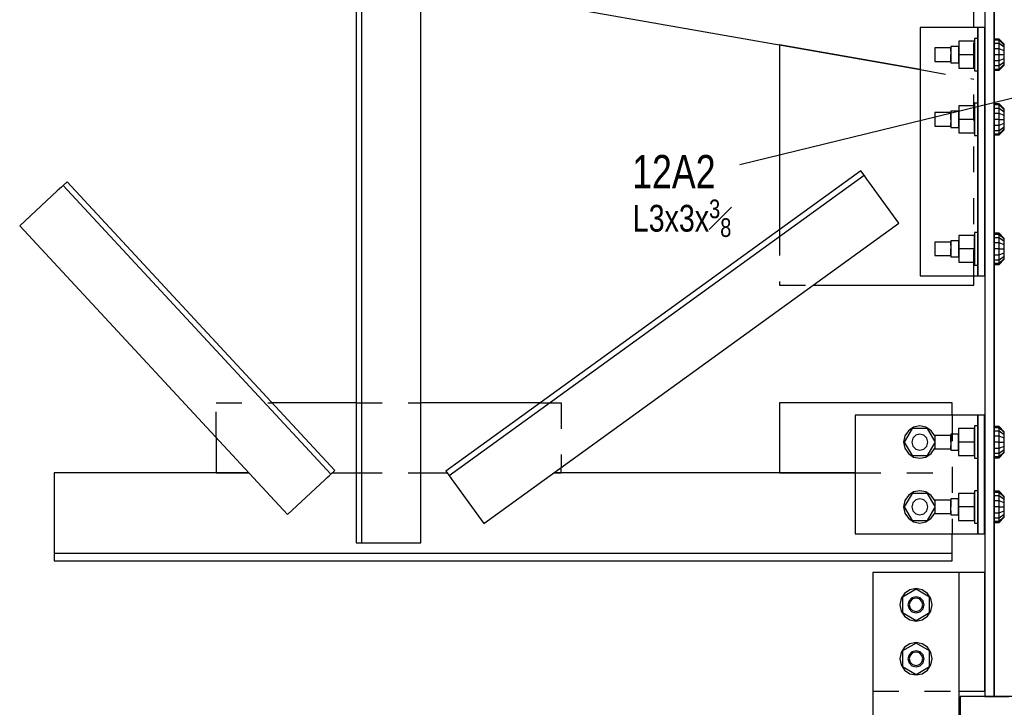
# Model space of a CAD drawing. Header units: inches. Extents: x -17.2 to 17.5, y -11.2 to 11.2.
# Tile 13 of 41: x -13.2 to -9.4, y 4.3 to 7. Entities that reach past the tile are written whole.
import ezdxf

# ---------------------------------------------------------------- set-up
doc = ezdxf.new("R2010")
doc.units = ezdxf.units.IN
doc.header["$LTSCALE"] = 2.5
doc.header["$MEASUREMENT"] = 0
doc.linetypes.add('SDS2_5', pattern=[0.04, 0.02, -0.02])
doc.layers.add('Layer_0', color=7, linetype='Continuous')
doc.styles.add('MTextWidth', font='txt', dxfattribs={"width": 0.8, "height": 0.2})

msp = doc.modelspace()

# ---------------------------------------------------------------- linework, layer by layer
at = {"color": 1, "linetype": 'SDS2_5'}
for p, q in [((-9.5629, 6.0083), (-9.562, 6.9667)), ((-9.7704, 6.8048), (-9.5622, 6.7682)), ((-10.3129, 6.1866), (-10.3129, 5.9719)), ((-10.3129, 5.9719), (-10.1832, 5.9719)), ((-12.4899, 5.3831), (-12.4899, 5.5176)), ((-12.4899, 5.5176), (-12.2737, 5.5176)), ((-11.9483, 5.5176), (-11.6983, 5.5176)), ((-11.2376, 5.5176), (-11.1566, 5.5176)), ((-11.1566, 5.5176), (-11.1566, 5.2676)), ((-9.6462, 5.4701), (-9.6462, 5.0118)), ((-11.9483, 5.2468), (-11.6983, 5.2468)), ((-10.0212, 5.2468), (-9.6462, 5.2468)), ((-9.9524, 4.4042), (-9.6191, 4.4042))]:
    msp.add_line(p, q, dxfattribs=at)
at = {"color": 1, "linetype": 'Continuous'}
msp.add_line((-10.4668, 6.4385), (-9.3741, 6.7052), dxfattribs=at)
at = {"layer": 'Layer_0', "color": 2, "linetype": 'Continuous'}
for p, q in [((-9.5204, 7.6542), (-9.5204, 4.3833)), ((-9.4841, 4.3833), (-9.4841, 7.6542)), ((-9.4841, 7.6542), (-9.4841, 6.8938)), ((-11.9483, 7.3928), (-11.9483, 4.9771)), ((-11.9274, 4.9771), (-11.9274, 7.3928)), ((-11.6983, 4.9771), (-11.6983, 7.3928)), ((-11.6983, 7.1437), (-9.7704, 6.8048)), ((-9.562, 6.9667), (-9.562, 7.03)), ((-9.5777, 6.9667), (-9.7704, 6.9667)), ((-9.7704, 6.9667), (-9.7704, 6.0083)), ((-9.5657, 6.9667), (-9.5777, 6.9667)), ((-9.5556, 6.9667), (-9.5657, 6.9667)), ((-9.5488, 6.9667), (-9.5556, 6.9667)), ((-9.5464, 6.9667), (-9.5488, 6.9667)), ((-9.5464, 6.9667), (-9.5464, 6.0083)), ((-9.5204, 6.9667), (-9.5464, 6.9667)), ((-9.5464, 6.8938), (-9.5464, 6.9667)), ((-9.5204, 6.0083), (-9.5204, 6.9667)), ((-9.7704, 6.8048), (-10.3129, 6.9001)), ((-10.3129, 6.9001), (-10.3129, 6.1866)), ((-9.5464, 6.6438), (-9.5464, 6.8313)), ((-9.4841, 6.8313), (-9.4841, 6.6438)), ((-9.5464, 6.1438), (-9.5464, 6.5813)), ((-9.4841, 6.5813), (-9.4841, 6.1438)), ((-9.9987, 6.4139), (-11.6023, 5.2537)), ((-11.59, 5.2369), (-9.9865, 6.397)), ((-9.9865, 6.397), (-9.9987, 6.4139)), ((-9.9851, 6.3951), (-9.9865, 6.397)), ((-9.9812, 6.3896), (-9.9851, 6.3951)), ((-13.0823, 6.3557), (-13.0873, 6.351)), ((-13.0806, 6.3573), (-13.0823, 6.3557)), ((-13.0653, 6.3714), (-13.0806, 6.3573)), ((-13.0806, 6.3573), (-12.0466, 5.2419)), ((-12.0313, 5.2561), (-13.0653, 6.3714)), ((-9.9752, 6.3814), (-9.9812, 6.3896)), ((-9.9682, 6.3717), (-9.9752, 6.3814)), ((-9.8522, 6.2113), (-9.9682, 6.3717)), ((-13.1035, 6.336), (-13.2486, 6.2015)), ((-13.0947, 6.3442), (-13.1035, 6.336)), ((-13.0873, 6.351), (-13.0947, 6.3442)), ((-13.2486, 6.2015), (-12.2146, 5.0861)), ((-11.4557, 5.0512), (-9.8522, 6.2113)), ((-9.5464, 6.0083), (-9.5464, 6.0813)), ((-9.4841, 6.0813), (-9.4841, 5.3972)), ((-9.7704, 6.0083), (-9.5777, 6.0083)), ((-9.5777, 6.0083), (-9.5657, 6.0083)), ((-9.5657, 6.0083), (-9.5556, 6.0083)), ((-9.5629, 5.9719), (-9.5629, 6.0083)), ((-9.5556, 6.0083), (-9.5488, 6.0083)), ((-9.5488, 6.0083), (-9.5464, 6.0083)), ((-9.5464, 6.0083), (-9.5204, 6.0083)), ((-10.1832, 5.9719), (-9.5629, 5.9719)), ((-11.9483, 5.5176), (-12.2737, 5.5176)), ((-11.2376, 5.5176), (-11.6983, 5.5176)), ((-9.6462, 5.5176), (-10.3129, 5.5176)), ((-10.3129, 5.5176), (-10.3129, 5.3659)), ((-9.6462, 5.4701), (-9.6462, 5.5176)), ((-9.5889, 5.4701), (-10.0212, 5.4701)), ((-10.0212, 5.4701), (-10.0212, 5.3659)), ((-9.573, 5.4701), (-9.5889, 5.4701)), ((-9.5594, 5.4701), (-9.573, 5.4701)), ((-9.5504, 5.4701), (-9.5594, 5.4701)), ((-9.5472, 5.4701), (-9.5504, 5.4701)), ((-9.5212, 5.4701), (-9.5472, 5.4701)), ((-9.5472, 5.4701), (-9.5472, 5.0118)), ((-9.5472, 5.3972), (-9.5472, 5.4701)), ((-9.5212, 5.0118), (-9.5212, 5.4701)), ((-12.4899, 5.3831), (-12.4899, 5.2468)), ((-10.3129, 5.3659), (-10.3129, 5.2468)), ((-10.0212, 5.3659), (-10.0212, 5.1159)), ((-9.5472, 5.1472), (-9.5472, 5.3347)), ((-9.4841, 5.3347), (-9.4841, 5.1472)), ((-12.0466, 5.2419), (-12.0313, 5.2561)), ((-11.6023, 5.2537), (-11.59, 5.2369)), ((-11.1566, 5.2468), (-11.1566, 5.2676)), ((-12.3635, 5.2468), (-13.1149, 5.2468)), ((-13.1149, 5.2468), (-13.1149, 5.1159)), ((-12.4899, 5.2468), (-12.3635, 5.2468)), ((-12.2146, 5.0861), (-12.0695, 5.2207)), ((-12.0695, 5.2207), (-12.0607, 5.2288)), ((-12.0607, 5.2288), (-12.0533, 5.2357)), ((-12.0533, 5.2357), (-12.0483, 5.2403)), ((-12.0483, 5.2403), (-12.0466, 5.2419)), ((-12.0414, 5.2468), (-11.9483, 5.2468)), ((-11.6983, 5.2468), (-11.5972, 5.2468)), ((-11.59, 5.2369), (-11.5886, 5.2349)), ((-11.5886, 5.2349), (-11.5847, 5.2295)), ((-11.5847, 5.2295), (-11.5787, 5.2212)), ((-11.5787, 5.2212), (-11.5717, 5.2115)), ((-11.5717, 5.2115), (-11.4557, 5.0512)), ((-11.1854, 5.2468), (-11.1566, 5.2468)), ((-10.0212, 5.2468), (-11.1854, 5.2468)), ((-10.3129, 5.2468), (-10.0212, 5.2468)), ((-13.1149, 5.1159), (-13.1149, 4.9753)), ((-10.0212, 5.1159), (-10.0212, 5.0118)), ((-9.5472, 5.0118), (-9.5472, 5.0847)), ((-9.4841, 5.0847), (-9.4841, 4.3833)), ((-10.0212, 5.0118), (-9.5889, 5.0118)), ((-9.6462, 4.9753), (-9.6462, 5.0118)), ((-9.5889, 5.0118), (-9.573, 5.0118)), ((-9.573, 5.0118), (-9.5594, 5.0118)), ((-9.5594, 5.0118), (-9.5504, 5.0118)), ((-9.5504, 5.0118), (-9.5472, 5.0118)), ((-9.5472, 5.0118), (-9.5212, 5.0118)), ((-13.1149, 4.9753), (-13.1149, 4.9599)), ((-13.1149, 4.9599), (-13.1149, 4.9469)), ((-13.1149, 4.9469), (-13.1149, 4.9381)), ((-11.9483, 4.9771), (-11.9274, 4.9771)), ((-11.9274, 4.9771), (-11.9255, 4.9771)), ((-11.9255, 4.9771), (-11.9198, 4.9771)), ((-11.9198, 4.9771), (-11.9114, 4.9771)), ((-11.9114, 4.9771), (-11.9014, 4.9771)), ((-11.9014, 4.9771), (-11.6983, 4.9771)), ((-9.6462, 4.9599), (-9.6462, 4.9753)), ((-9.6462, 4.9469), (-9.6462, 4.9599)), ((-9.6462, 4.9381), (-9.6462, 4.9469)), ((-13.1149, 4.9381), (-13.1149, 4.9351)), ((-9.6462, 4.9351), (-13.1149, 4.9351)), ((-13.1149, 4.9351), (-13.1149, 4.9076)), ((-13.1149, 4.9076), (-9.6462, 4.9076)), ((-9.6462, 4.9351), (-9.6462, 4.9381)), ((-9.6462, 4.9076), (-9.6462, 4.9351)), ((-9.6191, 4.8625), (-9.9524, 4.8625)), ((-9.9524, 4.8625), (-9.9524, 4.7375)), ((-9.6191, 4.7375), (-9.6191, 4.8625)), ((-9.5204, 4.8625), (-9.6191, 4.8625)), ((-9.5204, 4.7375), (-9.5204, 4.8625)), ((-9.9524, 4.7375), (-9.9524, 4.5292)), ((-9.6191, 4.5292), (-9.6191, 4.7375)), ((-9.5204, 4.5292), (-9.5204, 4.7375)), ((-9.9524, 4.5292), (-9.9524, 4.0083)), ((-9.6191, 4.0083), (-9.6191, 4.5292)), ((-9.5204, 4.4042), (-9.5204, 4.5292)), ((-9.6191, 4.4042), (-9.5204, 4.4042)), ((-8.6149, 4.3833), (-9.6149, 4.3833)), ((-9.6149, 4.3833), (-9.6149, 4.3)), ((-9.5204, 4.3833), (-9.4841, 4.3833)), ((-9.4841, 4.3833), (-9.4797, 4.3833)), ((-9.4797, 4.3833), (-9.4673, 4.3833)), ((-9.4673, 4.3833), (-9.4486, 4.3833)), ((-9.4486, 4.3833), (-9.4266, 4.3833))]:
    msp.add_line(p, q, dxfattribs=at)
at = {"layer": 'Layer_0', "color": 1, "linetype": 'Continuous'}
for p, q in [((-9.5466, 6.925), (-9.5596, 6.925)), ((-9.5596, 6.925), (-9.5596, 6.9202)), ((-9.5466, 6.9202), (-9.5466, 6.925)), ((-9.6508, 6.8885), (-9.7133, 6.8885)), ((-9.7133, 6.8885), (-9.7133, 6.8851)), ((-9.6208, 6.8938), (-9.6508, 6.8938)), ((-9.6508, 6.8938), (-9.6508, 6.8896)), ((-9.6508, 6.8896), (-9.6508, 6.8781)), ((-9.6508, 6.8851), (-9.6508, 6.8885)), ((-9.5596, 6.9146), (-9.6208, 6.9146)), ((-9.6208, 6.9146), (-9.6208, 6.8625)), ((-9.6208, 6.8896), (-9.6208, 6.8938)), ((-9.6208, 6.8781), (-9.6208, 6.8896)), ((-9.5596, 6.9202), (-9.5596, 6.9067)), ((-9.5596, 6.8625), (-9.5596, 6.9146)), ((-9.5596, 6.9067), (-9.5596, 6.8864)), ((-9.5596, 6.8864), (-9.5596, 6.8625)), ((-9.5466, 6.9067), (-9.5466, 6.9202)), ((-9.5466, 6.8864), (-9.5466, 6.9067)), ((-9.5464, 6.8938), (-9.5466, 6.8938)), ((-9.5466, 6.8938), (-9.5466, 6.8896)), ((-9.5466, 6.8896), (-9.5466, 6.8781)), ((-9.5466, 6.8625), (-9.5466, 6.8864)), ((-9.4839, 6.8938), (-9.4841, 6.8938)), ((-9.4644, 6.9226), (-9.4839, 6.9226)), ((-9.4839, 6.9226), (-9.4839, 6.9181)), ((-9.4644, 6.9181), (-9.4839, 6.9181)), ((-9.4839, 6.9181), (-9.4839, 6.905)), ((-9.4644, 6.905), (-9.4839, 6.905)), ((-9.4839, 6.905), (-9.4839, 6.8855)), ((-9.4839, 6.8896), (-9.4839, 6.8938)), ((-9.4839, 6.8781), (-9.4839, 6.8896)), ((-9.4644, 6.8855), (-9.4839, 6.8855)), ((-9.4839, 6.8855), (-9.4839, 6.8625)), ((-9.4644, 6.9181), (-9.4644, 6.9226)), ((-9.4449, 6.9026), (-9.4644, 6.9226)), ((-9.4644, 6.905), (-9.4644, 6.9181)), ((-9.4449, 6.8995), (-9.4644, 6.9181)), ((-9.4644, 6.8855), (-9.4644, 6.905)), ((-9.4449, 6.8909), (-9.4644, 6.905)), ((-9.4644, 6.8625), (-9.4644, 6.8855)), ((-9.4449, 6.8778), (-9.4644, 6.8855)), ((-9.4449, 6.8995), (-9.4449, 6.9026)), ((-9.4449, 6.8909), (-9.4449, 6.8995)), ((-9.4449, 6.8778), (-9.4449, 6.8909)), ((-9.7133, 6.8851), (-9.7133, 6.8755)), ((-9.7133, 6.8755), (-9.7133, 6.8625)), ((-9.7133, 6.8625), (-9.7133, 6.8495)), ((-9.7133, 6.8495), (-9.7133, 6.84)), ((-9.6508, 6.8755), (-9.6508, 6.8851)), ((-9.6508, 6.8781), (-9.6508, 6.8625)), ((-9.6508, 6.8625), (-9.6508, 6.8469)), ((-9.6508, 6.8495), (-9.6508, 6.8625)), ((-9.6508, 6.84), (-9.6508, 6.8495)), ((-9.6208, 6.8625), (-9.6208, 6.8781)), ((-9.6208, 6.8469), (-9.6208, 6.8625)), ((-9.6208, 6.8625), (-9.5596, 6.8625)), ((-9.6208, 6.8625), (-9.6208, 6.8104)), ((-9.5596, 6.8625), (-9.5596, 6.8386)), ((-9.5596, 6.8104), (-9.5596, 6.8625)), ((-9.5466, 6.8781), (-9.5466, 6.8625)), ((-9.5466, 6.8386), (-9.5466, 6.8625)), ((-9.5466, 6.8625), (-9.5466, 6.8469)), ((-9.4839, 6.8625), (-9.4839, 6.8781)), ((-9.4839, 6.8625), (-9.4644, 6.8625)), ((-9.4839, 6.8625), (-9.4839, 6.8395)), ((-9.4839, 6.8469), (-9.4839, 6.8625)), ((-9.4644, 6.8395), (-9.4644, 6.8625)), ((-9.4644, 6.8625), (-9.4449, 6.8625)), ((-9.4644, 6.8395), (-9.4449, 6.8472)), ((-9.4449, 6.8625), (-9.4449, 6.8778)), ((-9.4449, 6.8472), (-9.4449, 6.8625)), ((-9.4449, 6.8342), (-9.4449, 6.8472)), ((-9.7133, 6.84), (-9.7133, 6.8365)), ((-9.7133, 6.8365), (-9.6508, 6.8365)), ((-9.6508, 6.8469), (-9.6508, 6.8354)), ((-9.6508, 6.8365), (-9.6508, 6.84)), ((-9.6508, 6.8354), (-9.6508, 6.8313)), ((-9.6508, 6.8313), (-9.6208, 6.8313)), ((-9.6208, 6.8354), (-9.6208, 6.8469)), ((-9.6208, 6.8313), (-9.6208, 6.8354)), ((-9.6208, 6.8104), (-9.5596, 6.8104)), ((-9.5596, 6.8386), (-9.5596, 6.8183)), ((-9.5596, 6.8183), (-9.5596, 6.8048)), ((-9.5466, 6.8469), (-9.5466, 6.8354)), ((-9.5466, 6.8183), (-9.5466, 6.8386)), ((-9.5466, 6.8354), (-9.5466, 6.8313)), ((-9.5466, 6.8313), (-9.5464, 6.8313)), ((-9.5466, 6.8048), (-9.5466, 6.8183)), ((-9.4841, 6.8313), (-9.4839, 6.8313)), ((-9.4839, 6.8354), (-9.4839, 6.8469)), ((-9.4839, 6.8395), (-9.4644, 6.8395)), ((-9.4839, 6.8395), (-9.4839, 6.82)), ((-9.4839, 6.8313), (-9.4839, 6.8354)), ((-9.4839, 6.82), (-9.4644, 6.82)), ((-9.4839, 6.82), (-9.4839, 6.8069)), ((-9.4644, 6.82), (-9.4644, 6.8395)), ((-9.4644, 6.82), (-9.4449, 6.8342)), ((-9.4644, 6.8069), (-9.4449, 6.8255)), ((-9.4644, 6.8024), (-9.4449, 6.8224)), ((-9.4644, 6.8069), (-9.4644, 6.82)), ((-9.4449, 6.8255), (-9.4449, 6.8342)), ((-9.4449, 6.8224), (-9.4449, 6.8255)), ((-9.5596, 6.8048), (-9.5596, 6.8)), ((-9.5596, 6.8), (-9.5466, 6.8)), ((-9.5466, 6.8), (-9.5466, 6.8048)), ((-9.4839, 6.8069), (-9.4644, 6.8069)), ((-9.4839, 6.8069), (-9.4839, 6.8024)), ((-9.4839, 6.8024), (-9.4644, 6.8024)), ((-9.4644, 6.8024), (-9.4644, 6.8069)), ((-9.5596, 6.6646), (-9.6208, 6.6646)), ((-9.6208, 6.6646), (-9.6208, 6.6125)), ((-9.5466, 6.675), (-9.5596, 6.675)), ((-9.5596, 6.675), (-9.5596, 6.6702)), ((-9.5596, 6.6702), (-9.5596, 6.6567)), ((-9.5596, 6.6125), (-9.5596, 6.6646)), ((-9.5466, 6.6702), (-9.5466, 6.675)), ((-9.5466, 6.6567), (-9.5466, 6.6702)), ((-9.4644, 6.6726), (-9.4839, 6.6726)), ((-9.4839, 6.6726), (-9.4839, 6.6681)), ((-9.4644, 6.6681), (-9.4839, 6.6681)), ((-9.4839, 6.6681), (-9.4839, 6.655)), ((-9.4644, 6.6681), (-9.4644, 6.6726)), ((-9.4449, 6.6526), (-9.4644, 6.6726)), ((-9.4644, 6.655), (-9.4644, 6.6681)), ((-9.4449, 6.6495), (-9.4644, 6.6681)), ((-9.6508, 6.6385), (-9.7133, 6.6385)), ((-9.7133, 6.6385), (-9.7133, 6.6351)), ((-9.7133, 6.6351), (-9.7133, 6.6255)), ((-9.7133, 6.6255), (-9.7133, 6.6125)), ((-9.6208, 6.6438), (-9.6508, 6.6438)), ((-9.6508, 6.6438), (-9.6508, 6.6396)), ((-9.6508, 6.6396), (-9.6508, 6.6281)), ((-9.6508, 6.6351), (-9.6508, 6.6385)), ((-9.6508, 6.6255), (-9.6508, 6.6351)), ((-9.6508, 6.6281), (-9.6508, 6.6125)), ((-9.6508, 6.6125), (-9.6508, 6.6255)), ((-9.6208, 6.6396), (-9.6208, 6.6438)), ((-9.6208, 6.6281), (-9.6208, 6.6396)), ((-9.6208, 6.6125), (-9.6208, 6.6281)), ((-9.5596, 6.6567), (-9.5596, 6.6364)), ((-9.5596, 6.6364), (-9.5596, 6.6125)), ((-9.5466, 6.6364), (-9.5466, 6.6567)), ((-9.5464, 6.6438), (-9.5466, 6.6438)), ((-9.5466, 6.6438), (-9.5466, 6.6396)), ((-9.5466, 6.6396), (-9.5466, 6.6281)), ((-9.5466, 6.6125), (-9.5466, 6.6364)), ((-9.5466, 6.6281), (-9.5466, 6.6125)), ((-9.4839, 6.6438), (-9.4841, 6.6438)), ((-9.4644, 6.655), (-9.4839, 6.655)), ((-9.4839, 6.655), (-9.4839, 6.6355)), ((-9.4839, 6.6396), (-9.4839, 6.6438)), ((-9.4839, 6.6281), (-9.4839, 6.6396)), ((-9.4644, 6.6355), (-9.4839, 6.6355)), ((-9.4839, 6.6355), (-9.4839, 6.6125)), ((-9.4839, 6.6125), (-9.4839, 6.6281)), ((-9.4644, 6.6355), (-9.4644, 6.655)), ((-9.4449, 6.6409), (-9.4644, 6.655)), ((-9.4644, 6.6125), (-9.4644, 6.6355)), ((-9.4449, 6.6278), (-9.4644, 6.6355)), ((-9.4449, 6.6495), (-9.4449, 6.6526)), ((-9.4449, 6.6409), (-9.4449, 6.6495)), ((-9.4449, 6.6278), (-9.4449, 6.6409)), ((-9.4449, 6.6125), (-9.4449, 6.6278)), ((-9.7133, 6.6125), (-9.7133, 6.5995)), ((-9.7133, 6.5995), (-9.7133, 6.59)), ((-9.7133, 6.59), (-9.7133, 6.5865)), ((-9.7133, 6.5865), (-9.6508, 6.5865)), ((-9.6508, 6.6125), (-9.6508, 6.5969)), ((-9.6508, 6.59), (-9.6508, 6.5995)), ((-9.6508, 6.5969), (-9.6508, 6.5854)), ((-9.6508, 6.5865), (-9.6508, 6.59)), ((-9.6508, 6.5854), (-9.6508, 6.5813)), ((-9.6508, 6.5813), (-9.6208, 6.5813)), ((-9.6208, 6.5969), (-9.6208, 6.6125)), ((-9.5596, 6.6125), (-9.6208, 6.6125)), ((-9.6208, 6.6125), (-9.6208, 6.5604)), ((-9.6208, 6.5854), (-9.6208, 6.5969)), ((-9.6208, 6.5813), (-9.6208, 6.5854)), ((-9.5596, 6.6125), (-9.5596, 6.5886)), ((-9.5596, 6.5604), (-9.5596, 6.6125)), ((-9.5596, 6.5886), (-9.5596, 6.5683)), ((-9.5466, 6.5886), (-9.5466, 6.6125)), ((-9.5466, 6.6125), (-9.5466, 6.5969)), ((-9.5466, 6.5969), (-9.5466, 6.5854)), ((-9.5466, 6.5683), (-9.5466, 6.5886)), ((-9.5466, 6.5854), (-9.5466, 6.5813)), ((-9.5466, 6.5813), (-9.5464, 6.5813)), ((-9.4841, 6.5813), (-9.4839, 6.5813)), ((-9.4644, 6.6125), (-9.4839, 6.6125)), ((-9.4839, 6.6125), (-9.4839, 6.5895)), ((-9.4839, 6.5969), (-9.4839, 6.6125)), ((-9.4839, 6.5854), (-9.4839, 6.5969)), ((-9.4839, 6.5895), (-9.4644, 6.5895)), ((-9.4839, 6.5895), (-9.4839, 6.57)), ((-9.4839, 6.5813), (-9.4839, 6.5854)), ((-9.4644, 6.5895), (-9.4644, 6.6125)), ((-9.4644, 6.6125), (-9.4449, 6.6125)), ((-9.4644, 6.5895), (-9.4449, 6.5972)), ((-9.4644, 6.57), (-9.4644, 6.5895)), ((-9.4644, 6.57), (-9.4449, 6.5842)), ((-9.4449, 6.5972), (-9.4449, 6.6125)), ((-9.4449, 6.5842), (-9.4449, 6.5972)), ((-9.4449, 6.5755), (-9.4449, 6.5842)), ((-9.6208, 6.5604), (-9.5596, 6.5604)), ((-9.5596, 6.5683), (-9.5596, 6.5548)), ((-9.5596, 6.5548), (-9.5596, 6.55)), ((-9.5596, 6.55), (-9.5466, 6.55)), ((-9.5466, 6.5548), (-9.5466, 6.5683)), ((-9.5466, 6.55), (-9.5466, 6.5548)), ((-9.4839, 6.57), (-9.4644, 6.57)), ((-9.4839, 6.57), (-9.4839, 6.5569)), ((-9.4839, 6.5569), (-9.4644, 6.5569)), ((-9.4839, 6.5569), (-9.4839, 6.5524)), ((-9.4839, 6.5524), (-9.4644, 6.5524)), ((-9.4644, 6.5569), (-9.4449, 6.5755)), ((-9.4644, 6.5524), (-9.4449, 6.5724)), ((-9.4644, 6.5569), (-9.4644, 6.57)), ((-9.4644, 6.5524), (-9.4644, 6.5569)), ((-9.4449, 6.5724), (-9.4449, 6.5755)), ((-9.5596, 6.1646), (-9.6208, 6.1646)), ((-9.6208, 6.1646), (-9.6208, 6.1125)), ((-9.5466, 6.175), (-9.5596, 6.175)), ((-9.5596, 6.175), (-9.5596, 6.1702)), ((-9.5596, 6.1702), (-9.5596, 6.1567)), ((-9.5596, 6.1125), (-9.5596, 6.1646)), ((-9.5466, 6.1702), (-9.5466, 6.175)), ((-9.5466, 6.1567), (-9.5466, 6.1702)), ((-9.4644, 6.1726), (-9.4839, 6.1726)), ((-9.4839, 6.1726), (-9.4839, 6.1681)), ((-9.4644, 6.1681), (-9.4839, 6.1681)), ((-9.4839, 6.1681), (-9.4839, 6.155)), ((-9.4644, 6.1681), (-9.4644, 6.1726)), ((-9.4449, 6.1526), (-9.4644, 6.1726)), ((-9.4644, 6.155), (-9.4644, 6.1681)), ((-9.4449, 6.1495), (-9.4644, 6.1681)), ((-9.6508, 6.1385), (-9.7133, 6.1385)), ((-9.7133, 6.1385), (-9.7133, 6.1351)), ((-9.7133, 6.1351), (-9.7133, 6.1255)), ((-9.7133, 6.1255), (-9.7133, 6.1125)), ((-9.6208, 6.1438), (-9.6508, 6.1438)), ((-9.6508, 6.1438), (-9.6508, 6.1396)), ((-9.6508, 6.1396), (-9.6508, 6.1281)), ((-9.6508, 6.1351), (-9.6508, 6.1385)), ((-9.6508, 6.1255), (-9.6508, 6.1351)), ((-9.6508, 6.1281), (-9.6508, 6.1125)), ((-9.6208, 6.1396), (-9.6208, 6.1438)), ((-9.6208, 6.1281), (-9.6208, 6.1396)), ((-9.6208, 6.1125), (-9.6208, 6.1281)), ((-9.5596, 6.1567), (-9.5596, 6.1364)), ((-9.5596, 6.1364), (-9.5596, 6.1125)), ((-9.5466, 6.1364), (-9.5466, 6.1567)), ((-9.5464, 6.1438), (-9.5466, 6.1438)), ((-9.5466, 6.1438), (-9.5466, 6.1396)), ((-9.5466, 6.1396), (-9.5466, 6.1281)), ((-9.5466, 6.1125), (-9.5466, 6.1364)), ((-9.5466, 6.1281), (-9.5466, 6.1125)), ((-9.4839, 6.1438), (-9.4841, 6.1438)), ((-9.4644, 6.155), (-9.4839, 6.155)), ((-9.4839, 6.155), (-9.4839, 6.1355)), ((-9.4839, 6.1396), (-9.4839, 6.1438)), ((-9.4839, 6.1281), (-9.4839, 6.1396)), ((-9.4644, 6.1355), (-9.4839, 6.1355)), ((-9.4839, 6.1355), (-9.4839, 6.1125)), ((-9.4839, 6.1125), (-9.4839, 6.1281)), ((-9.4644, 6.1355), (-9.4644, 6.155)), ((-9.4449, 6.1409), (-9.4644, 6.155)), ((-9.4644, 6.1125), (-9.4644, 6.1355)), ((-9.4449, 6.1278), (-9.4644, 6.1355)), ((-9.4449, 6.1495), (-9.4449, 6.1526)), ((-9.4449, 6.1409), (-9.4449, 6.1495)), ((-9.4449, 6.1278), (-9.4449, 6.1409)), ((-9.4449, 6.1125), (-9.4449, 6.1278)), ((-9.7133, 6.1125), (-9.7133, 6.0995)), ((-9.7133, 6.0995), (-9.7133, 6.09)), ((-9.7133, 6.09), (-9.7133, 6.0865)), ((-9.7133, 6.0865), (-9.6508, 6.0865)), ((-9.6508, 6.1125), (-9.6508, 6.0969)), ((-9.6508, 6.0995), (-9.6508, 6.1125)), ((-9.6508, 6.09), (-9.6508, 6.0995)), ((-9.6508, 6.0969), (-9.6508, 6.0854)), ((-9.6508, 6.0865), (-9.6508, 6.09)), ((-9.6208, 6.0969), (-9.6208, 6.1125)), ((-9.5596, 6.1125), (-9.6208, 6.1125)), ((-9.6208, 6.1125), (-9.6208, 6.0604)), ((-9.6208, 6.0854), (-9.6208, 6.0969)), ((-9.5596, 6.1125), (-9.5596, 6.0886)), ((-9.5596, 6.0604), (-9.5596, 6.1125)), ((-9.5596, 6.0886), (-9.5596, 6.0683)), ((-9.5466, 6.0886), (-9.5466, 6.1125)), ((-9.5466, 6.1125), (-9.5466, 6.0969)), ((-9.5466, 6.0969), (-9.5466, 6.0854)), ((-9.5466, 6.0683), (-9.5466, 6.0886)), ((-9.4644, 6.1125), (-9.4839, 6.1125)), ((-9.4839, 6.1125), (-9.4839, 6.0895)), ((-9.4839, 6.0969), (-9.4839, 6.1125)), ((-9.4839, 6.0854), (-9.4839, 6.0969)), ((-9.4839, 6.0895), (-9.4644, 6.0895)), ((-9.4839, 6.0895), (-9.4839, 6.07)), ((-9.4644, 6.0895), (-9.4644, 6.1125)), ((-9.4644, 6.1125), (-9.4449, 6.1125)), ((-9.4644, 6.0895), (-9.4449, 6.0972)), ((-9.4644, 6.07), (-9.4644, 6.0895)), ((-9.4449, 6.0972), (-9.4449, 6.1125)), ((-9.4449, 6.0842), (-9.4449, 6.0972)), ((-9.6508, 6.0854), (-9.6508, 6.0813)), ((-9.6508, 6.0813), (-9.6208, 6.0813)), ((-9.6208, 6.0813), (-9.6208, 6.0854)), ((-9.6208, 6.0604), (-9.5596, 6.0604)), ((-9.5596, 6.0683), (-9.5596, 6.0548)), ((-9.5596, 6.0548), (-9.5596, 6.05)), ((-9.5596, 6.05), (-9.5466, 6.05)), ((-9.5466, 6.0854), (-9.5466, 6.0813)), ((-9.5466, 6.0813), (-9.5464, 6.0813)), ((-9.5466, 6.0548), (-9.5466, 6.0683)), ((-9.5466, 6.05), (-9.5466, 6.0548)), ((-9.4841, 6.0813), (-9.4839, 6.0813)), ((-9.4839, 6.0813), (-9.4839, 6.0854)), ((-9.4839, 6.07), (-9.4644, 6.07)), ((-9.4839, 6.07), (-9.4839, 6.0569)), ((-9.4839, 6.0569), (-9.4644, 6.0569)), ((-9.4839, 6.0569), (-9.4839, 6.0524)), ((-9.4839, 6.0524), (-9.4644, 6.0524)), ((-9.4644, 6.07), (-9.4449, 6.0842)), ((-9.4644, 6.0569), (-9.4449, 6.0755)), ((-9.4644, 6.0524), (-9.4449, 6.0724)), ((-9.4644, 6.0569), (-9.4644, 6.07)), ((-9.4644, 6.0524), (-9.4644, 6.0569)), ((-9.4449, 6.0755), (-9.4449, 6.0842)), ((-9.4449, 6.0724), (-9.4449, 6.0755)), ((-9.8013, 5.418), (-9.8313, 5.3659)), ((-9.8154, 5.4101), (-9.8289, 5.3898)), ((-9.7951, 5.4237), (-9.8154, 5.4101)), ((-9.7411, 5.418), (-9.8013, 5.418)), ((-9.7712, 5.4284), (-9.7951, 5.4237)), ((-9.7473, 5.4237), (-9.7712, 5.4284)), ((-9.727, 5.4101), (-9.7473, 5.4237)), ((-9.7133, 5.3698), (-9.7411, 5.418)), ((-9.7135, 5.3898), (-9.727, 5.4101)), ((-9.5604, 5.418), (-9.6216, 5.418)), ((-9.6216, 5.418), (-9.6216, 5.3659)), ((-9.5474, 5.4284), (-9.5604, 5.4284)), ((-9.5604, 5.4284), (-9.5604, 5.4237)), ((-9.5604, 5.4237), (-9.5604, 5.4101)), ((-9.5604, 5.3659), (-9.5604, 5.418)), ((-9.5604, 5.4101), (-9.5604, 5.3898)), ((-9.5474, 5.4237), (-9.5474, 5.4284)), ((-9.5474, 5.4101), (-9.5474, 5.4237)), ((-9.5474, 5.3898), (-9.5474, 5.4101)), ((-9.4644, 5.4261), (-9.4839, 5.4261)), ((-9.4839, 5.4261), (-9.4839, 5.4215)), ((-9.4644, 5.4215), (-9.4839, 5.4215)), ((-9.4839, 5.4215), (-9.4839, 5.4084)), ((-9.4644, 5.4084), (-9.4839, 5.4084)), ((-9.4839, 5.4084), (-9.4839, 5.3889)), ((-9.4644, 5.4215), (-9.4644, 5.4261)), ((-9.4449, 5.406), (-9.4644, 5.4261)), ((-9.4644, 5.4084), (-9.4644, 5.4215)), ((-9.4449, 5.403), (-9.4644, 5.4215)), ((-9.4644, 5.3889), (-9.4644, 5.4084)), ((-9.4449, 5.3943), (-9.4644, 5.4084)), ((-9.4449, 5.403), (-9.4449, 5.406)), ((-9.4449, 5.3943), (-9.4449, 5.403)), ((-9.8289, 5.3898), (-9.8337, 5.3659)), ((-9.8337, 5.3659), (-9.8289, 5.342)), ((-9.8313, 5.3659), (-9.8013, 5.3138)), ((-9.7983, 5.3815), (-9.8024, 5.3659)), ((-9.8024, 5.3659), (-9.7983, 5.3503)), ((-9.7868, 5.393), (-9.7983, 5.3815)), ((-9.7712, 5.3972), (-9.7868, 5.393)), ((-9.7556, 5.393), (-9.7712, 5.3972)), ((-9.7441, 5.3815), (-9.7556, 5.393)), ((-9.7399, 5.3659), (-9.7441, 5.3815)), ((-9.7441, 5.3503), (-9.7399, 5.3659)), ((-9.7132, 5.3885), (-9.7135, 5.3898)), ((-9.6508, 5.392), (-9.7133, 5.392)), ((-9.7133, 5.392), (-9.7133, 5.3885)), ((-9.7133, 5.3885), (-9.7133, 5.3789)), ((-9.7133, 5.3789), (-9.7133, 5.3659)), ((-9.7133, 5.3659), (-9.7133, 5.3529)), ((-9.6216, 5.3972), (-9.6508, 5.3972)), ((-9.6508, 5.3972), (-9.6508, 5.393)), ((-9.6508, 5.393), (-9.6508, 5.3815)), ((-9.6508, 5.3885), (-9.6508, 5.392)), ((-9.6508, 5.3789), (-9.6508, 5.3885)), ((-9.6508, 5.3815), (-9.6508, 5.3659)), ((-9.6508, 5.3659), (-9.6508, 5.3789)), ((-9.6508, 5.3659), (-9.6508, 5.3503)), ((-9.6216, 5.393), (-9.6216, 5.3972)), ((-9.6216, 5.3815), (-9.6216, 5.393)), ((-9.6216, 5.3659), (-9.6216, 5.3815)), ((-9.6216, 5.3503), (-9.6216, 5.3659)), ((-9.5604, 5.3659), (-9.6216, 5.3659)), ((-9.6216, 5.3659), (-9.6216, 5.3138)), ((-9.5604, 5.3898), (-9.5604, 5.3659)), ((-9.5604, 5.3659), (-9.5604, 5.342)), ((-9.5604, 5.3138), (-9.5604, 5.3659)), ((-9.5472, 5.3972), (-9.5474, 5.3972)), ((-9.5474, 5.3972), (-9.5474, 5.393)), ((-9.5474, 5.393), (-9.5474, 5.3815)), ((-9.5474, 5.3659), (-9.5474, 5.3898)), ((-9.5474, 5.3815), (-9.5474, 5.3659)), ((-9.5474, 5.342), (-9.5474, 5.3659)), ((-9.5474, 5.3659), (-9.5474, 5.3503)), ((-9.5204, 5.3972), (-9.5212, 5.3972)), ((-9.4839, 5.3972), (-9.4841, 5.3972)), ((-9.4839, 5.393), (-9.4839, 5.3972)), ((-9.4839, 5.3815), (-9.4839, 5.393)), ((-9.4644, 5.3889), (-9.4839, 5.3889)), ((-9.4839, 5.3889), (-9.4839, 5.3659)), ((-9.4839, 5.3659), (-9.4839, 5.3815)), ((-9.4644, 5.3659), (-9.4839, 5.3659)), ((-9.4839, 5.3659), (-9.4839, 5.3429)), ((-9.4839, 5.3503), (-9.4839, 5.3659)), ((-9.4644, 5.3659), (-9.4644, 5.3889)), ((-9.4449, 5.3813), (-9.4644, 5.3889)), ((-9.4644, 5.3429), (-9.4644, 5.3659)), ((-9.4644, 5.3659), (-9.4449, 5.3659)), ((-9.4449, 5.3813), (-9.4449, 5.3943)), ((-9.4449, 5.3659), (-9.4449, 5.3813)), ((-9.4449, 5.3506), (-9.4449, 5.3659)), ((-9.8289, 5.342), (-9.8154, 5.3217)), ((-9.7983, 5.3503), (-9.7868, 5.3389)), ((-9.7868, 5.3389), (-9.7712, 5.3347)), ((-9.7712, 5.3347), (-9.7556, 5.3389)), ((-9.7556, 5.3389), (-9.7441, 5.3503)), ((-9.7411, 5.3138), (-9.7133, 5.3621)), ((-9.727, 5.3217), (-9.7135, 5.342)), ((-9.7133, 5.3529), (-9.7133, 5.3434)), ((-9.7133, 5.3434), (-9.7133, 5.3399)), ((-9.7133, 5.3399), (-9.6508, 5.3399)), ((-9.6508, 5.3434), (-9.6508, 5.3529)), ((-9.6508, 5.3503), (-9.6508, 5.3389)), ((-9.6508, 5.3399), (-9.6508, 5.3434)), ((-9.6508, 5.3389), (-9.6508, 5.3347)), ((-9.6508, 5.3347), (-9.6216, 5.3347)), ((-9.6216, 5.3389), (-9.6216, 5.3503)), ((-9.6216, 5.3347), (-9.6216, 5.3389)), ((-9.5604, 5.342), (-9.5604, 5.3217)), ((-9.5474, 5.3503), (-9.5474, 5.3389)), ((-9.5474, 5.3217), (-9.5474, 5.342)), ((-9.5474, 5.3389), (-9.5474, 5.3347)), ((-9.5212, 5.3347), (-9.5204, 5.3347)), ((-9.4841, 5.3347), (-9.4839, 5.3347)), ((-9.4839, 5.3389), (-9.4839, 5.3503)), ((-9.4839, 5.3429), (-9.4644, 5.3429)), ((-9.4839, 5.3429), (-9.4839, 5.3234)), ((-9.4644, 5.3429), (-9.4449, 5.3506)), ((-9.4644, 5.3234), (-9.4644, 5.3429)), ((-9.4644, 5.3234), (-9.4449, 5.3376)), ((-9.4644, 5.3104), (-9.4449, 5.3289)), ((-9.4644, 5.3058), (-9.4449, 5.3258)), ((-9.4449, 5.3376), (-9.4449, 5.3506)), ((-9.4449, 5.3289), (-9.4449, 5.3376)), ((-9.4449, 5.3258), (-9.4449, 5.3289)), ((-9.8154, 5.3217), (-9.7951, 5.3082)), ((-9.8013, 5.3138), (-9.7411, 5.3138)), ((-9.7951, 5.3082), (-9.7712, 5.3034)), ((-9.7712, 5.3034), (-9.7473, 5.3082)), ((-9.7473, 5.3082), (-9.727, 5.3217)), ((-9.6216, 5.3138), (-9.5604, 5.3138)), ((-9.5604, 5.3217), (-9.5604, 5.3082)), ((-9.5604, 5.3082), (-9.5604, 5.3034)), ((-9.5604, 5.3034), (-9.5474, 5.3034)), ((-9.5474, 5.3082), (-9.5474, 5.3217)), ((-9.5474, 5.3034), (-9.5474, 5.3082)), ((-9.4839, 5.3234), (-9.4644, 5.3234)), ((-9.4839, 5.3234), (-9.4839, 5.3104)), ((-9.4839, 5.3104), (-9.4644, 5.3104)), ((-9.4839, 5.3104), (-9.4839, 5.3058)), ((-9.4839, 5.3058), (-9.4644, 5.3058)), ((-9.4644, 5.3104), (-9.4644, 5.3234)), ((-9.4644, 5.3058), (-9.4644, 5.3104)), ((-9.7951, 5.1737), (-9.8154, 5.1601)), ((-9.7712, 5.1784), (-9.7951, 5.1737)), ((-9.7473, 5.1737), (-9.7712, 5.1784)), ((-9.727, 5.1601), (-9.7473, 5.1737)), ((-9.5474, 5.1784), (-9.5604, 5.1784)), ((-9.5604, 5.1784), (-9.5604, 5.1737)), ((-9.5604, 5.1737), (-9.5604, 5.1601)), ((-9.5474, 5.1737), (-9.5474, 5.1784)), ((-9.5474, 5.1601), (-9.5474, 5.1737)), ((-9.4644, 5.1761), (-9.4839, 5.1761)), ((-9.4839, 5.1761), (-9.4839, 5.1715)), ((-9.4644, 5.1715), (-9.4644, 5.1761)), ((-9.4449, 5.156), (-9.4644, 5.1761)), ((-9.8289, 5.1398), (-9.8337, 5.1159)), ((-9.8013, 5.168), (-9.8313, 5.1159)), ((-9.8154, 5.1601), (-9.8289, 5.1398)), ((-9.7411, 5.168), (-9.8013, 5.168)), ((-9.7868, 5.143), (-9.7983, 5.1315)), ((-9.7712, 5.1472), (-9.7868, 5.143)), ((-9.7556, 5.143), (-9.7712, 5.1472)), ((-9.7441, 5.1315), (-9.7556, 5.143)), ((-9.7133, 5.1198), (-9.7411, 5.168)), ((-9.7135, 5.1398), (-9.727, 5.1601)), ((-9.7132, 5.1385), (-9.7135, 5.1398)), ((-9.6508, 5.142), (-9.7133, 5.142)), ((-9.7133, 5.142), (-9.7133, 5.1385)), ((-9.7133, 5.1385), (-9.7133, 5.1289)), ((-9.6216, 5.1472), (-9.6508, 5.1472)), ((-9.6508, 5.1472), (-9.6508, 5.143)), ((-9.6508, 5.143), (-9.6508, 5.1315)), ((-9.6508, 5.1385), (-9.6508, 5.142)), ((-9.6508, 5.1289), (-9.6508, 5.1385)), ((-9.5604, 5.168), (-9.6216, 5.168)), ((-9.6216, 5.168), (-9.6216, 5.1159)), ((-9.6216, 5.143), (-9.6216, 5.1472)), ((-9.6216, 5.1315), (-9.6216, 5.143)), ((-9.5604, 5.1159), (-9.5604, 5.168)), ((-9.5604, 5.1601), (-9.5604, 5.1398)), ((-9.5604, 5.1398), (-9.5604, 5.1159)), ((-9.5474, 5.1398), (-9.5474, 5.1601)), ((-9.5472, 5.1472), (-9.5474, 5.1472)), ((-9.5474, 5.1472), (-9.5474, 5.143)), ((-9.5474, 5.143), (-9.5474, 5.1315)), ((-9.5474, 5.1159), (-9.5474, 5.1398)), ((-9.5204, 5.1472), (-9.5212, 5.1472)), ((-9.4839, 5.1472), (-9.4841, 5.1472)), ((-9.4644, 5.1715), (-9.4839, 5.1715)), ((-9.4839, 5.1715), (-9.4839, 5.1584)), ((-9.4644, 5.1584), (-9.4839, 5.1584)), ((-9.4839, 5.1584), (-9.4839, 5.1389)), ((-9.4839, 5.143), (-9.4839, 5.1472)), ((-9.4839, 5.1315), (-9.4839, 5.143)), ((-9.4644, 5.1389), (-9.4839, 5.1389)), ((-9.4839, 5.1389), (-9.4839, 5.1159)), ((-9.4644, 5.1584), (-9.4644, 5.1715)), ((-9.4449, 5.153), (-9.4644, 5.1715)), ((-9.4644, 5.1389), (-9.4644, 5.1584)), ((-9.4449, 5.1443), (-9.4644, 5.1584)), ((-9.4644, 5.1159), (-9.4644, 5.1389)), ((-9.4449, 5.1313), (-9.4644, 5.1389)), ((-9.4449, 5.153), (-9.4449, 5.156)), ((-9.4449, 5.1443), (-9.4449, 5.153)), ((-9.4449, 5.1313), (-9.4449, 5.1443)), ((-9.8337, 5.1159), (-9.8289, 5.092)), ((-9.8313, 5.1159), (-9.8013, 5.0638)), ((-9.7983, 5.1315), (-9.8024, 5.1159)), ((-9.8024, 5.1159), (-9.7983, 5.1003)), ((-9.7983, 5.1003), (-9.7868, 5.0889)), ((-9.7556, 5.0889), (-9.7441, 5.1003)), ((-9.7399, 5.1159), (-9.7441, 5.1315)), ((-9.7441, 5.1003), (-9.7399, 5.1159)), ((-9.7411, 5.0638), (-9.7133, 5.1121)), ((-9.7133, 5.1289), (-9.7133, 5.1159)), ((-9.7133, 5.1159), (-9.7133, 5.1029)), ((-9.7133, 5.1029), (-9.7133, 5.0934)), ((-9.6508, 5.1315), (-9.6508, 5.1159)), ((-9.6508, 5.1159), (-9.6508, 5.1289)), ((-9.6508, 5.1029), (-9.6508, 5.1159)), ((-9.6508, 5.0934), (-9.6508, 5.1029)), ((-9.6508, 5.1003), (-9.6508, 5.0889)), ((-9.6216, 5.1159), (-9.6216, 5.1315)), ((-9.6216, 5.1003), (-9.6216, 5.1159)), ((-9.5604, 5.1159), (-9.6216, 5.1159)), ((-9.6216, 5.1159), (-9.6216, 5.0638)), ((-9.6216, 5.0889), (-9.6216, 5.1003)), ((-9.5604, 5.1159), (-9.5604, 5.092)), ((-9.5604, 5.0638), (-9.5604, 5.1159)), ((-9.5474, 5.1315), (-9.5474, 5.1159)), ((-9.5474, 5.092), (-9.5474, 5.1159)), ((-9.5474, 5.1159), (-9.5474, 5.1003)), ((-9.5474, 5.1003), (-9.5474, 5.0889)), ((-9.4839, 5.1159), (-9.4839, 5.1315)), ((-9.4644, 5.1159), (-9.4839, 5.1159)), ((-9.4839, 5.1159), (-9.4839, 5.0929)), ((-9.4839, 5.1003), (-9.4839, 5.1159)), ((-9.4839, 5.0889), (-9.4839, 5.1003)), ((-9.4644, 5.0929), (-9.4644, 5.1159)), ((-9.4644, 5.1159), (-9.4449, 5.1159)), ((-9.4644, 5.0929), (-9.4449, 5.1006)), ((-9.4449, 5.1159), (-9.4449, 5.1313)), ((-9.4449, 5.1006), (-9.4449, 5.1159)), ((-9.4449, 5.0876), (-9.4449, 5.1006)), ((-9.8289, 5.092), (-9.8154, 5.0717)), ((-9.8154, 5.0717), (-9.7951, 5.0582)), ((-9.8013, 5.0638), (-9.7411, 5.0638)), ((-9.7868, 5.0889), (-9.7712, 5.0847)), ((-9.7712, 5.0847), (-9.7556, 5.0889)), ((-9.7473, 5.0582), (-9.727, 5.0717)), ((-9.727, 5.0717), (-9.7135, 5.092)), ((-9.7133, 5.0934), (-9.7133, 5.0899)), ((-9.7133, 5.0899), (-9.6508, 5.0899)), ((-9.6508, 5.0899), (-9.6508, 5.0934)), ((-9.6508, 5.0889), (-9.6508, 5.0847)), ((-9.6508, 5.0847), (-9.6216, 5.0847)), ((-9.6216, 5.0847), (-9.6216, 5.0889)), ((-9.6216, 5.0638), (-9.5604, 5.0638)), ((-9.5604, 5.092), (-9.5604, 5.0717)), ((-9.5604, 5.0717), (-9.5604, 5.0582)), ((-9.5474, 5.0717), (-9.5474, 5.092)), ((-9.5474, 5.0889), (-9.5474, 5.0847)), ((-9.5474, 5.0582), (-9.5474, 5.0717)), ((-9.5212, 5.0847), (-9.5204, 5.0847)), ((-9.4841, 5.0847), (-9.4839, 5.0847)), ((-9.4839, 5.0929), (-9.4644, 5.0929)), ((-9.4839, 5.0929), (-9.4839, 5.0734)), ((-9.4839, 5.0734), (-9.4644, 5.0734)), ((-9.4839, 5.0734), (-9.4839, 5.0604)), ((-9.4839, 5.0604), (-9.4644, 5.0604)), ((-9.4839, 5.0604), (-9.4839, 5.0558)), ((-9.4644, 5.0734), (-9.4644, 5.0929)), ((-9.4644, 5.0734), (-9.4449, 5.0876)), ((-9.4644, 5.0604), (-9.4449, 5.0789)), ((-9.4644, 5.0558), (-9.4449, 5.0758)), ((-9.4644, 5.0604), (-9.4644, 5.0734)), ((-9.4644, 5.0558), (-9.4644, 5.0604)), ((-9.4449, 5.0789), (-9.4449, 5.0876)), ((-9.4449, 5.0758), (-9.4449, 5.0789)), ((-9.7951, 5.0582), (-9.7712, 5.0534)), ((-9.7712, 5.0534), (-9.7473, 5.0582)), ((-9.5604, 5.0582), (-9.5604, 5.0534)), ((-9.5604, 5.0534), (-9.5474, 5.0534)), ((-9.5474, 5.0534), (-9.5474, 5.0582)), ((-9.4839, 5.0558), (-9.4644, 5.0558)), ((-9.7858, 4.7976), (-9.8379, 4.7676)), ((-9.8097, 4.7952), (-9.83, 4.7817)), ((-9.7858, 4.8), (-9.8097, 4.7952)), ((-9.7619, 4.7952), (-9.7858, 4.8)), ((-9.7337, 4.7676), (-9.7858, 4.7976)), ((-9.7416, 4.7817), (-9.7619, 4.7952)), ((-9.8435, 4.7614), (-9.8483, 4.7375)), ((-9.83, 4.7817), (-9.8435, 4.7614)), ((-9.8379, 4.7676), (-9.8379, 4.7375)), ((-9.8014, 4.7646), (-9.8128, 4.7531)), ((-9.7988, 4.7601), (-9.8083, 4.7505)), ((-9.7858, 4.7688), (-9.8014, 4.7646)), ((-9.7858, 4.7635), (-9.7988, 4.7601)), ((-9.7702, 4.7646), (-9.7858, 4.7688)), ((-9.7728, 4.7601), (-9.7858, 4.7635)), ((-9.7632, 4.7505), (-9.7728, 4.7601)), ((-9.7587, 4.7531), (-9.7702, 4.7646)), ((-9.728, 4.7614), (-9.7416, 4.7817)), ((-9.7337, 4.7375), (-9.7337, 4.7676)), ((-9.7233, 4.7375), (-9.728, 4.7614)), ((-9.8483, 4.7375), (-9.8435, 4.7136)), ((-9.8379, 4.7375), (-9.8379, 4.7074)), ((-9.8128, 4.7531), (-9.817, 4.7375)), ((-9.817, 4.7375), (-9.8128, 4.7219)), ((-9.8128, 4.7219), (-9.8014, 4.7104)), ((-9.8083, 4.7505), (-9.8118, 4.7375)), ((-9.8118, 4.7375), (-9.8083, 4.7245)), ((-9.8083, 4.7245), (-9.7988, 4.715)), ((-9.7728, 4.715), (-9.7632, 4.7245)), ((-9.7702, 4.7104), (-9.7587, 4.7219)), ((-9.7597, 4.7375), (-9.7632, 4.7505)), ((-9.7632, 4.7245), (-9.7597, 4.7375)), ((-9.7545, 4.7375), (-9.7587, 4.7531)), ((-9.7587, 4.7219), (-9.7545, 4.7375)), ((-9.7337, 4.7074), (-9.7337, 4.7375)), ((-9.728, 4.7136), (-9.7233, 4.7375)), ((-9.8435, 4.7136), (-9.83, 4.6933)), ((-9.8379, 4.7074), (-9.7858, 4.6774)), ((-9.83, 4.6933), (-9.8097, 4.6798)), ((-9.8097, 4.6798), (-9.7858, 4.675)), ((-9.8014, 4.7104), (-9.7858, 4.7063)), ((-9.7988, 4.715), (-9.7858, 4.7115)), ((-9.7858, 4.7115), (-9.7728, 4.715)), ((-9.7858, 4.7063), (-9.7702, 4.7104)), ((-9.7858, 4.6774), (-9.7337, 4.7074)), ((-9.7858, 4.675), (-9.7619, 4.6798)), ((-9.7619, 4.6798), (-9.7416, 4.6933)), ((-9.7416, 4.6933), (-9.728, 4.7136)), ((-9.83, 4.5734), (-9.8435, 4.5531)), ((-9.7858, 4.5893), (-9.8379, 4.5592)), ((-9.8097, 4.5869), (-9.83, 4.5734)), ((-9.7858, 4.5917), (-9.8097, 4.5869)), ((-9.7619, 4.5869), (-9.7858, 4.5917)), ((-9.7337, 4.5592), (-9.7858, 4.5893)), ((-9.7416, 4.5734), (-9.7619, 4.5869)), ((-9.728, 4.5531), (-9.7416, 4.5734)), ((-9.8435, 4.5531), (-9.8483, 4.5292)), ((-9.8483, 4.5292), (-9.8435, 4.5053)), ((-9.8379, 4.5592), (-9.8379, 4.5292)), ((-9.8379, 4.5292), (-9.8379, 4.4991)), ((-9.8128, 4.5448), (-9.817, 4.5292)), ((-9.817, 4.5292), (-9.8128, 4.5135)), ((-9.8014, 4.5562), (-9.8128, 4.5448)), ((-9.8083, 4.5422), (-9.8118, 4.5292)), ((-9.8118, 4.5292), (-9.8083, 4.5162)), ((-9.7988, 4.5517), (-9.8083, 4.5422)), ((-9.7858, 4.5604), (-9.8014, 4.5562)), ((-9.7858, 4.5552), (-9.7988, 4.5517)), ((-9.7702, 4.5562), (-9.7858, 4.5604)), ((-9.7728, 4.5517), (-9.7858, 4.5552)), ((-9.7632, 4.5422), (-9.7728, 4.5517)), ((-9.7587, 4.5448), (-9.7702, 4.5562)), ((-9.7597, 4.5292), (-9.7632, 4.5422)), ((-9.7632, 4.5162), (-9.7597, 4.5292)), ((-9.7545, 4.5292), (-9.7587, 4.5448)), ((-9.7587, 4.5135), (-9.7545, 4.5292)), ((-9.7337, 4.5292), (-9.7337, 4.5592)), ((-9.7337, 4.4991), (-9.7337, 4.5292)), ((-9.7233, 4.5292), (-9.728, 4.5531)), ((-9.728, 4.5053), (-9.7233, 4.5292)), ((-9.8435, 4.5053), (-9.83, 4.485)), ((-9.8379, 4.4991), (-9.7858, 4.469)), ((-9.8128, 4.5135), (-9.8014, 4.5021)), ((-9.8083, 4.5162), (-9.7988, 4.5066)), ((-9.8014, 4.5021), (-9.7858, 4.4979)), ((-9.7988, 4.5066), (-9.7858, 4.5031)), ((-9.7858, 4.5031), (-9.7728, 4.5066)), ((-9.7858, 4.4979), (-9.7702, 4.5021)), ((-9.7858, 4.469), (-9.7337, 4.4991)), ((-9.7728, 4.5066), (-9.7632, 4.5162)), ((-9.7702, 4.5021), (-9.7587, 4.5135)), ((-9.7416, 4.485), (-9.728, 4.5053)), ((-9.83, 4.485), (-9.8097, 4.4714)), ((-9.8097, 4.4714), (-9.7858, 4.4667)), ((-9.7858, 4.4667), (-9.7619, 4.4714)), ((-9.7619, 4.4714), (-9.7416, 4.485))]:
    msp.add_line(p, q, dxfattribs=at)

# ---------------------------------------------------------------- texts
at = {"color": 1, "linetype": 'Continuous', "insert": (-10.4993, 6.1584), "char_height": 0.103218, "attachment_point": 9, "style": 'MTextWidth'}
msp.add_mtext('\\A1;L3x3x{\\H0.70x;\\S3#8;}', dxfattribs=at)
at = {"layer": 'Layer_0', "color": 2, "linetype": 'Continuous', "width": 0.8}
msp.add_text('12A2', height=0.12902, dxfattribs=at).set_placement((-10.8825, 6.3458))

doc.saveas('drawing.dxf')
